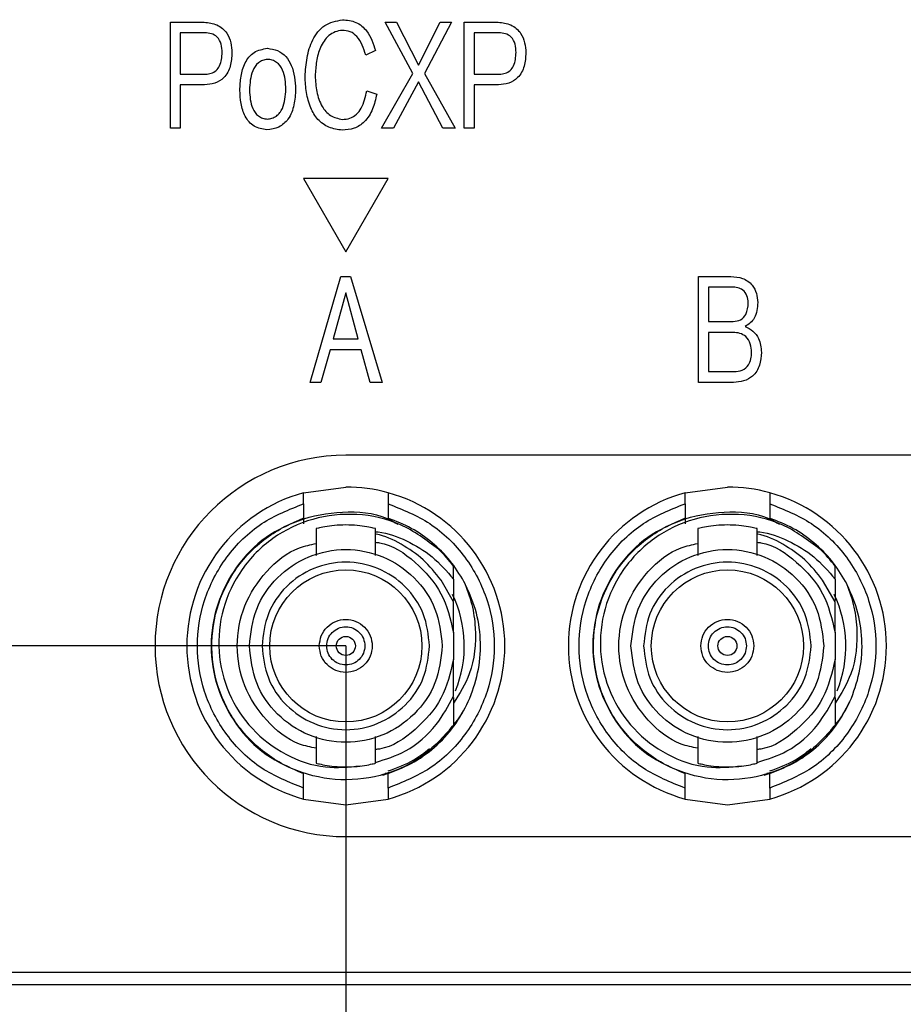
# Model space of a CAD drawing. Header units: millimetres. Extents: x 0 to 16520, y 0 to 2287.
# Tile 6 of 9: x 16439 to 16460, y 2135 to 2158. Entities that reach past the tile are written whole.
import ezdxf

# ---------------------------------------------------------------- set-up
doc = ezdxf.new("R2010")
doc.units = ezdxf.units.MM
doc.header["$LTSCALE"] = 0.2
doc.layers.get('0').update_dxf_attribs({"lineweight": 15})
doc.layers.add('细实线', color=3, linetype='Continuous', lineweight=25)
doc.styles.add('iTek', font='txt', dxfattribs={"width": 0.8, "height": 5})
doc.dimstyles.new('iTek', dxfattribs={"dimscale": 0, "dimtxt": 7, "dimasz": 4.5, "dimexe": 1, "dimexo": 0, "dimgap": 1.5, "dimtad": 1, "dimtoh": 1, "dimdsep": 46, "dimtxsty": 'iTek', "dimcen": 4, "dimclrd": 256, "dimclre": 256, "dimclrt": 256, "dimazin": 2, "dimtfac": 1, "dimtmove": 0, "dimatfit": 3, "dimfxl": 1, "dimlwd": -1, "dimlwe": -1, "dimarcsym": 0})

# ---------------------------------------------------------------- blocks, each defined once
blk = doc.blocks.new('*D783')
at = {"layer": 'Defpoints', "color": 0}
for p in [(16446.551, 2143.646), (16473.551, 2143.646), (16446.551, 2123.917)]:
    blk.add_point(p, dxfattribs=at)
at = {"layer": '细实线'}
for p, q in [((16446.551, 2143.646), (16446.551, 2122.917)), ((16473.551, 2143.646), (16473.551, 2122.917)), ((16469.051, 2123.917), (16451.051, 2123.917))]:
    blk.add_line(p, q, dxfattribs=at)
for points in [[(16451.051, 2124.667), (16451.051, 2123.167), (16446.551, 2123.917)], [(16469.051, 2124.667), (16469.051, 2123.167), (16473.551, 2123.917)]]:
    blk.add_solid(points, dxfattribs=at)
at = {"layer": '细实线', "insert": (16460.051, 2128.055), "char_height": 5, "attachment_point": 5, "style": 'iTek'}
blk.add_mtext('27', dxfattribs=at)
blk = doc.blocks.new('*D784')
at = {"layer": 'Defpoints', "color": 0}
for p in [(16446.551, 2143.646), (16417.375, 2135.646), (16445.794, 2135.646)]:
    blk.add_point(p, dxfattribs=at)
at = {"layer": '细实线'}
for p, q in [((16417.375, 2148.146), (16417.375, 2152.646)), ((16446.551, 2143.646), (16416.375, 2143.646)), ((16417.375, 2143.646), (16417.375, 2135.646)), ((16445.794, 2135.646), (16416.375, 2135.646)), ((16417.375, 2131.146), (16417.375, 2126.646))]:
    blk.add_line(p, q, dxfattribs=at)
for points in [[(16416.625, 2148.146), (16418.125, 2148.146), (16417.375, 2143.646)], [(16416.625, 2131.146), (16418.125, 2131.146), (16417.375, 2135.646)]]:
    blk.add_solid(points, dxfattribs=at)
at = {"layer": '细实线', "insert": (16413.195, 2139.646), "char_height": 5, "attachment_point": 5, "rotation": 90, "style": 'iTek'}
blk.add_mtext('8', dxfattribs=at)
blk = doc.blocks.new('*D788')
at = {"layer": 'Defpoints', "color": 0}
for p in [(16435.051, 2157.146), (16423.551, 2155.502), (16423.551, 2113.998)]:
    blk.add_point(p, dxfattribs=at)
at = {"layer": '细实线'}
for p, q in [((16435.051, 2157.146), (16435.051, 2112.998)), ((16423.551, 2155.502), (16423.551, 2112.998)), ((16419.051, 2113.998), (16401.562, 2113.998)), ((16435.051, 2113.998), (16423.551, 2113.998)), ((16439.551, 2113.998), (16444.051, 2113.998))]:
    blk.add_line(p, q, dxfattribs=at)
for points in [[(16419.051, 2114.748), (16419.051, 2113.248), (16423.551, 2113.998)], [(16439.551, 2114.748), (16439.551, 2113.248), (16435.051, 2113.998)]]:
    blk.add_solid(points, dxfattribs=at)
at = {"layer": '细实线', "insert": (16408.056, 2118.126), "char_height": 5, "attachment_point": 5, "style": 'iTek'}
blk.add_mtext('11.5', dxfattribs=at)

msp = doc.modelspace()

# ---------------------------------------------------------------- linework, layer by layer
at = {"linetype": 'Continuous', "lineweight": 30}
for p, q in [((16442.413, 2158.366), (16443.211, 2158.366)), ((16442.413, 2155.866), (16442.413, 2158.366)), ((16447.477, 2158.366), (16447.746, 2158.366)), ((16448.132, 2157.16), (16447.477, 2158.366)), ((16447.746, 2158.366), (16448.268, 2157.353)), ((16448.268, 2157.353), (16448.776, 2158.366)), ((16449.04, 2158.366), (16448.406, 2157.16)), ((16448.776, 2158.366), (16449.04, 2158.366)), ((16449.345, 2158.366), (16450.143, 2158.366)), ((16449.345, 2155.866), (16449.345, 2158.366)), ((16442.647, 2158.116), (16442.647, 2157.14)), ((16443.227, 2158.116), (16442.647, 2158.116)), ((16450.159, 2158.116), (16449.579, 2158.116)), ((16449.579, 2158.116), (16449.579, 2157.14)), ((16447.248, 2157.698), (16447.02, 2157.591)), ((16442.647, 2157.14), (16443.243, 2157.14)), ((16447.392, 2155.866), (16448.132, 2157.16)), ((16448.406, 2157.16), (16449.13, 2155.866)), ((16449.579, 2157.14), (16450.175, 2157.14)), ((16443.216, 2156.889), (16442.647, 2156.889)), ((16442.647, 2156.889), (16442.647, 2155.866)), ((16448.262, 2156.962), (16447.672, 2155.866)), ((16448.84, 2155.866), (16448.262, 2156.962)), ((16450.149, 2156.889), (16449.579, 2156.889)), ((16449.579, 2156.889), (16449.579, 2155.866)), ((16447.046, 2156.749), (16447.28, 2156.668)), ((16442.647, 2155.866), (16442.413, 2155.866)), ((16447.672, 2155.866), (16447.392, 2155.866)), ((16449.13, 2155.866), (16448.84, 2155.866)), ((16449.579, 2155.866), (16449.345, 2155.866)), ((16445.551, 2154.678), (16446.551, 2152.946)), ((16447.551, 2154.678), (16445.551, 2154.678)), ((16446.551, 2152.946), (16447.551, 2154.678)), ((16445.711, 2149.866), (16446.435, 2152.366)), ((16446.435, 2152.366), (16446.661, 2152.366)), ((16446.661, 2152.366), (16447.407, 2149.866)), ((16454.868, 2152.366), (16455.635, 2152.366)), ((16454.868, 2149.866), (16454.868, 2152.366)), ((16446.55, 2151.982), (16446.249, 2150.896)), ((16446.845, 2150.896), (16446.55, 2151.982)), ((16455.661, 2152.116), (16455.102, 2152.116)), ((16455.102, 2152.116), (16455.102, 2151.307)), ((16455.102, 2151.307), (16455.688, 2151.307)), ((16455.683, 2151.046), (16455.102, 2151.046)), ((16455.102, 2151.046), (16455.102, 2150.12)), ((16446.249, 2150.896), (16446.845, 2150.896)), ((16446.185, 2150.635), (16445.964, 2149.866)), ((16446.909, 2150.635), (16446.185, 2150.635)), ((16447.127, 2149.866), (16446.909, 2150.635)), ((16455.102, 2150.12), (16455.709, 2150.12)), ((16445.964, 2149.866), (16445.711, 2149.866)), ((16447.407, 2149.866), (16447.127, 2149.866)), ((16455.693, 2149.866), (16454.868, 2149.866)), ((16473.551, 2148.146), (16446.551, 2148.146)), ((16445.551, 2147.26), (16446.551, 2147.396)), ((16454.551, 2147.26), (16455.551, 2147.396)), ((16445.551, 2147), (16445.551, 2146.66)), ((16447.551, 2147), (16447.551, 2146.66)), ((16454.551, 2147), (16454.551, 2146.66)), ((16456.551, 2147), (16456.551, 2146.66)), ((16445.551, 2146.66), (16445.551, 2146.529)), ((16454.551, 2146.66), (16454.551, 2146.529)), ((16445.851, 2146.414), (16445.851, 2145.782)), ((16447.251, 2145.782), (16447.251, 2146.414)), ((16454.851, 2146.414), (16454.851, 2145.782)), ((16456.251, 2145.782), (16456.251, 2146.414)), ((16449.091, 2145.224), (16449.091, 2145.526)), ((16458.091, 2145.224), (16458.091, 2145.526)), ((16449.091, 2144.689), (16448.796, 2145.201)), ((16449.091, 2145.224), (16449.091, 2144.72)), ((16458.091, 2144.689), (16457.796, 2145.201)), ((16458.091, 2145.224), (16458.091, 2144.72)), ((16449.091, 2143.966), (16449.091, 2144.689)), ((16458.091, 2143.966), (16458.091, 2144.689)), ((16449.091, 2143.966), (16449.091, 2143.327)), ((16458.091, 2143.966), (16458.091, 2143.327)), ((16449.091, 2142.458), (16449.091, 2143.327)), ((16458.091, 2142.458), (16458.091, 2143.327)), ((16445.851, 2141.511), (16445.851, 2140.878)), ((16447.251, 2140.878), (16447.251, 2141.511)), ((16454.851, 2141.511), (16454.851, 2140.878)), ((16456.251, 2140.878), (16456.251, 2141.511)), ((16445.551, 2140.292), (16445.551, 2140.633)), ((16447.551, 2140.633), (16447.412, 2140.59)), ((16447.479, 2140.646), (16447.551, 2140.646)), ((16447.551, 2140.292), (16447.551, 2140.633)), ((16454.551, 2140.292), (16454.551, 2140.633)), ((16456.551, 2140.633), (16456.412, 2140.59)), ((16456.479, 2140.646), (16456.551, 2140.646)), ((16456.551, 2140.292), (16456.551, 2140.633)), ((16445.551, 2140.032), (16446.551, 2139.896)), ((16446.551, 2139.896), (16447.551, 2140.032)), ((16454.551, 2140.032), (16455.551, 2139.896)), ((16455.551, 2139.896), (16456.551, 2140.032)), ((16446.551, 2139.146), (16473.551, 2139.146)), ((16429.851, 2135.946), (16497.251, 2135.946)), ((16501.551, 2135.646), (16425.551, 2135.646))]:
    msp.add_line(p, q, dxfattribs=at)
for centre, radius in [((16446.551, 2143.646), 1.795), ((16455.551, 2143.646), 1.795), ((16446.551, 2143.646), 0.225), ((16455.551, 2143.646), 0.225)]:
    msp.add_circle(centre, radius, dxfattribs=at)
for centre, radius, start, end in [((16446.551, 2143.646), 4.5, 90, 270), ((16446.551, 2143.646), 3.75, 74.534, 90), ((16455.551, 2143.646), 3.75, 74.534, 90), ((16446.551, 2143.646), 3.75, 105.466, 254.534), ((16446.551, 2143.646), 3.75, 285.466, 74.534), ((16455.551, 2143.646), 3.75, 105.466, 254.534), ((16455.551, 2143.646), 3.75, 285.466, 74.534), ((16446.551, 2143.646), 3.16, 36.5057, 46.2849), ((16455.551, 2143.646), 3.16, 36.5057, 46.2849), ((16446.551, 2143.646), 2.795, 337.7794, 25.6916), ((16455.551, 2143.646), 2.795, 337.7794, 25.6916)]:
    msp.add_arc(centre, radius, start, end, dxfattribs=at)
for points, knots in [([(16443.211, 2158.366), (16443.314, 2158.355), (16443.52, 2158.332), (16443.75, 2158.134), (16443.847, 2157.885), (16443.86, 2157.724), (16443.866, 2157.644)], [0, 0, 0, 0, 0.280253, 0.558428, 0.778889, 1, 1, 1, 1]), ([(16445.59, 2157.086), (16445.601, 2157.234), (16445.622, 2157.53), (16445.745, 2157.957), (16446.026, 2158.336), (16446.323, 2158.396), (16446.471, 2158.426)], [0, 0, 0, 0, 0.251376, 0.5022342, 0.7512386, 1, 1, 1, 1]), ([(16446.471, 2158.426), (16446.581, 2158.416), (16446.799, 2158.394), (16447.11, 2158.129), (16447.196, 2157.861), (16447.248, 2157.698)], [0, 0, 0, 0, 0.280108, 0.559695, 1, 1, 1, 1]), ([(16450.143, 2158.366), (16450.247, 2158.355), (16450.452, 2158.332), (16450.682, 2158.134), (16450.779, 2157.885), (16450.792, 2157.724), (16450.798, 2157.644)], [0, 0, 0, 0, 0.280253, 0.558428, 0.778889, 1, 1, 1, 1]), ([(16443.634, 2157.651), (16443.631, 2157.717), (16443.625, 2157.848), (16443.538, 2158.021), (16443.383, 2158.106), (16443.279, 2158.112), (16443.227, 2158.116)], [0, 0, 0, 0, 0.281095, 0.559677, 0.779211, 1, 1, 1, 1]), ([(16446.466, 2158.175), (16446.409, 2158.166), (16446.296, 2158.147), (16446.096, 2158.026), (16445.936, 2157.777), (16445.851, 2157.443), (16445.835, 2157.214), (16445.827, 2157.1)], [0, 0, 0, 0, 0.125105, 0.250118, 0.498778, 0.749207, 1, 1, 1, 1]), ([(16447.02, 2157.591), (16446.969, 2157.749), (16446.899, 2157.971), (16446.661, 2158.162), (16446.531, 2158.171), (16446.466, 2158.175)], [0, 0, 0, 0, 0.559615, 0.77991, 1, 1, 1, 1]), ([(16450.567, 2157.651), (16450.563, 2157.717), (16450.557, 2157.848), (16450.47, 2158.021), (16450.315, 2158.106), (16450.211, 2158.112), (16450.159, 2158.116)], [0, 0, 0, 0, 0.281095, 0.559677, 0.779211, 1, 1, 1, 1]), ([(16444.052, 2156.762), (16444.057, 2156.872), (16444.069, 2157.091), (16444.144, 2157.361), (16444.261, 2157.547), (16444.425, 2157.7), (16444.591, 2157.731), (16444.701, 2157.751)], [0, 0, 0, 0, 0.250881, 0.501203, 0.626509, 0.751668, 1, 1, 1, 1]), ([(16444.701, 2157.751), (16444.783, 2157.74), (16444.946, 2157.717), (16445.15, 2157.566), (16445.332, 2157.254), (16445.352, 2156.977), (16445.366, 2156.782)], [0, 0, 0, 0, 0.186808, 0.373082, 0.559988, 1, 1, 1, 1]), ([(16443.866, 2157.644), (16443.859, 2157.539), (16443.846, 2157.329), (16443.706, 2157.056), (16443.465, 2156.911), (16443.299, 2156.896), (16443.216, 2156.889)], [0, 0, 0, 0, 0.281031, 0.5599, 0.779419, 1, 1, 1, 1]), ([(16443.243, 2157.14), (16443.288, 2157.144), (16443.379, 2157.152), (16443.5, 2157.222), (16443.616, 2157.388), (16443.627, 2157.542), (16443.634, 2157.651)], [0, 0, 0, 0, 0.187186, 0.37378, 0.56055, 1, 1, 1, 1]), ([(16450.798, 2157.644), (16450.791, 2157.539), (16450.778, 2157.329), (16450.638, 2157.056), (16450.397, 2156.911), (16450.232, 2156.896), (16450.149, 2156.889)], [0, 0, 0, 0, 0.281031, 0.5599, 0.779419, 1, 1, 1, 1]), ([(16450.175, 2157.14), (16450.221, 2157.144), (16450.311, 2157.152), (16450.433, 2157.222), (16450.549, 2157.388), (16450.559, 2157.542), (16450.567, 2157.651)], [0, 0, 0, 0, 0.187186, 0.373779, 0.560551, 1, 1, 1, 1]), ([(16444.701, 2157.49), (16444.663, 2157.484), (16444.586, 2157.473), (16444.451, 2157.393), (16444.302, 2157.156), (16444.287, 2156.924), (16444.278, 2156.768)], [0, 0, 0, 0, 0.125354, 0.250624, 0.499746, 1, 1, 1, 1]), ([(16445.138, 2156.782), (16445.13, 2156.939), (16445.119, 2157.174), (16444.958, 2157.407), (16444.817, 2157.478), (16444.74, 2157.486), (16444.701, 2157.49)], [0, 0, 0, 0, 0.500228, 0.749105, 0.874464, 1, 1, 1, 1]), ([(16446.466, 2155.819), (16446.359, 2155.834), (16446.145, 2155.862), (16445.875, 2156.059), (16445.702, 2156.357), (16445.612, 2156.708), (16445.597, 2156.96), (16445.59, 2157.086)], [0, 0, 0, 0, 0.186494, 0.372478, 0.559032, 0.779347, 1, 1, 1, 1]), ([(16445.827, 2157.1), (16445.836, 2156.975), (16445.854, 2156.727), (16445.96, 2156.395), (16446.175, 2156.138), (16446.369, 2156.095), (16446.466, 2156.073)], [0, 0, 0, 0, 0.281237, 0.561554, 0.780834, 1, 1, 1, 1]), ([(16444.69, 2155.826), (16444.584, 2155.843), (16444.425, 2155.869), (16444.263, 2156.011), (16444.146, 2156.188), (16444.069, 2156.446), (16444.058, 2156.657), (16444.052, 2156.762)], [0, 0, 0, 0, 0.2485118, 0.3736735, 0.4989599, 0.7491466, 1, 1, 1, 1]), ([(16444.278, 2156.768), (16444.287, 2156.618), (16444.301, 2156.393), (16444.452, 2156.168), (16444.585, 2156.095), (16444.659, 2156.085), (16444.696, 2156.08)], [0, 0, 0, 0, 0.500143, 0.749166, 0.874487, 1, 1, 1, 1]), ([(16445.366, 2156.782), (16445.359, 2156.659), (16445.345, 2156.415), (16445.225, 2156.088), (16444.98, 2155.866), (16444.787, 2155.839), (16444.69, 2155.826)], [0, 0, 0, 0, 0.281232, 0.561015, 0.780087, 1, 1, 1, 1]), ([(16444.696, 2156.08), (16444.734, 2156.085), (16444.811, 2156.094), (16444.916, 2156.147), (16444.999, 2156.229), (16445.115, 2156.43), (16445.128, 2156.626), (16445.138, 2156.782)], [0, 0, 0, 0, 0.125315, 0.250473, 0.375629, 0.501018, 1, 1, 1, 1]), ([(16446.466, 2156.073), (16446.528, 2156.077), (16446.65, 2156.085), (16446.811, 2156.187), (16446.97, 2156.404), (16447.015, 2156.606), (16447.046, 2156.749)], [0, 0, 0, 0, 0.186603, 0.372896, 0.559833, 1, 1, 1, 1]), ([(16447.28, 2156.668), (16447.253, 2156.55), (16447.199, 2156.314), (16447.022, 2156.019), (16446.753, 2155.84), (16446.562, 2155.826), (16446.466, 2155.819)], [0, 0, 0, 0, 0.28092, 0.560575, 0.780014, 1, 1, 1, 1]), ([(16455.635, 2152.366), (16455.728, 2152.358), (16455.914, 2152.343), (16456.141, 2152.19), (16456.247, 2151.969), (16456.261, 2151.824), (16456.268, 2151.751)], [0, 0, 0, 0, 0.280609, 0.559007, 0.779088, 1, 1, 1, 1]), ([(16456.042, 2151.745), (16456.037, 2151.801), (16456.027, 2151.914), (16455.93, 2152.048), (16455.794, 2152.107), (16455.706, 2152.113), (16455.661, 2152.116)], [0, 0, 0, 0, 0.280639, 0.55882, 0.778956, 1, 1, 1, 1]), ([(16455.688, 2151.307), (16455.748, 2151.313), (16455.869, 2151.325), (16456.026, 2151.494), (16456.036, 2151.649), (16456.042, 2151.745)], [0, 0, 0, 0, 0.28058, 0.559339, 1, 1, 1, 1]), ([(16456.268, 2151.751), (16456.256, 2151.623), (16456.24, 2151.443), (16456.097, 2151.262), (16456.011, 2151.211), (16455.967, 2151.186)], [0, 0, 0, 0, 0.55796, 0.778922, 1, 1, 1, 1]), ([(16456.122, 2150.572), (16456.117, 2150.64), (16456.107, 2150.776), (16456.005, 2150.949), (16455.844, 2151.033), (16455.736, 2151.042), (16455.683, 2151.046)], [0, 0, 0, 0, 0.280846, 0.559413, 0.779229, 1, 1, 1, 1]), ([(16455.967, 2151.186), (16456.033, 2151.154), (16456.162, 2151.09), (16456.325, 2150.876), (16456.343, 2150.689), (16456.353, 2150.574)], [0, 0, 0, 0, 0.280615, 0.560657, 1, 1, 1, 1]), ([(16456.353, 2150.574), (16456.346, 2150.472), (16456.332, 2150.267), (16456.177, 2150.01), (16455.935, 2149.885), (16455.774, 2149.872), (16455.693, 2149.866)], [0, 0, 0, 0, 0.28081, 0.559334, 0.77917, 1, 1, 1, 1]), ([(16455.709, 2150.12), (16455.775, 2150.126), (16455.905, 2150.138), (16456.053, 2150.26), (16456.112, 2150.419), (16456.119, 2150.521), (16456.122, 2150.572)], [0, 0, 0, 0, 0.280397, 0.558401, 0.778798, 1, 1, 1, 1]), ([(16445.551, 2147), (16445.551, 2147.035), (16445.551, 2147.104), (16445.551, 2147.19), (16445.551, 2147.238), (16445.551, 2147.258), (16445.551, 2147.26), (16445.551, 2147.26)], [0, 0, 0, 0, 0.257681, 0.513652, 0.758792, 0.878973, 1, 1, 1, 1]), ([(16447.551, 2147.26), (16447.551, 2147.258), (16447.551, 2147.252), (16447.551, 2147.21), (16447.551, 2147.148), (16447.551, 2147.074), (16447.551, 2147.023), (16447.551, 2147)], [0, 0, 0, 0, 0.204596, 0.409084, 0.61666, 0.83144, 1, 1, 1, 1]), ([(16454.551, 2147), (16454.551, 2147.035), (16454.551, 2147.104), (16454.551, 2147.19), (16454.551, 2147.238), (16454.551, 2147.258), (16454.551, 2147.26), (16454.551, 2147.26)], [0, 0, 0, 0, 0.257681, 0.513652, 0.758792, 0.878973, 1, 1, 1, 1]), ([(16456.551, 2147.26), (16456.551, 2147.258), (16456.551, 2147.252), (16456.551, 2147.21), (16456.551, 2147.148), (16456.551, 2147.074), (16456.551, 2147.023), (16456.551, 2147)], [0, 0, 0, 0, 0.204596, 0.409084, 0.61666, 0.83144, 1, 1, 1, 1]), ([(16445.551, 2140.292), (16445.212, 2140.428), (16444.515, 2140.706), (16443.695, 2141.521), (16443.168, 2142.535), (16442.994, 2143.646), (16443.168, 2144.758), (16443.695, 2145.772), (16444.515, 2146.586), (16445.212, 2146.865), (16445.551, 2147)], [0, 0, 0, 0, 0.121739, 0.25, 0.378261, 0.5, 0.621739, 0.75, 0.878261, 1, 1, 1, 1]), ([(16449.091, 2141.766), (16448.851, 2141.501), (16448.372, 2140.971), (16447.37, 2140.535), (16446.297, 2140.435), (16445.247, 2140.701), (16444.345, 2141.299), (16443.692, 2142.162), (16443.362, 2143.192), (16443.392, 2144.274), (16443.778, 2145.285), (16444.477, 2146.11), (16445.412, 2146.662), (16446.465, 2146.85), (16447.303, 2146.788), (16447.697, 2146.566), (16447.781, 2146.518)], [0, 0, 0, 0, 0.075342, 0.150684, 0.226026, 0.301367, 0.376709, 0.45205, 0.527392, 0.602734, 0.678076, 0.753417, 0.828759, 0.904101, 0.979443, 1, 1, 1, 1]), ([(16447.551, 2147), (16447.89, 2146.865), (16448.586, 2146.586), (16449.407, 2145.772), (16449.934, 2144.758), (16450.108, 2143.646), (16449.934, 2142.535), (16449.407, 2141.521), (16448.586, 2140.706), (16447.89, 2140.428), (16447.551, 2140.292)], [0, 0, 0, 0, 0.121739, 0.25, 0.378261, 0.5, 0.621739, 0.75, 0.878261, 1, 1, 1, 1]), ([(16454.551, 2140.292), (16454.212, 2140.428), (16453.515, 2140.706), (16452.695, 2141.521), (16452.168, 2142.535), (16451.994, 2143.646), (16452.168, 2144.758), (16452.695, 2145.772), (16453.515, 2146.586), (16454.212, 2146.865), (16454.551, 2147)], [0, 0, 0, 0, 0.121739, 0.25, 0.378261, 0.5, 0.621739, 0.75, 0.878261, 1, 1, 1, 1]), ([(16458.091, 2141.766), (16457.851, 2141.501), (16457.372, 2140.971), (16456.37, 2140.535), (16455.297, 2140.435), (16454.247, 2140.701), (16453.345, 2141.299), (16452.692, 2142.162), (16452.362, 2143.192), (16452.392, 2144.274), (16452.778, 2145.285), (16453.477, 2146.11), (16454.412, 2146.662), (16455.465, 2146.85), (16456.303, 2146.788), (16456.697, 2146.566), (16456.781, 2146.518)], [0, 0, 0, 0, 0.075342, 0.150684, 0.226026, 0.301368, 0.376709, 0.452051, 0.527392, 0.602734, 0.678076, 0.753417, 0.828759, 0.904101, 0.979443, 1, 1, 1, 1]), ([(16456.551, 2147), (16456.89, 2146.865), (16457.586, 2146.586), (16458.407, 2145.772), (16458.934, 2144.758), (16459.108, 2143.646), (16458.934, 2142.535), (16458.407, 2141.521), (16457.586, 2140.706), (16456.89, 2140.428), (16456.551, 2140.292)], [0, 0, 0, 0, 0.121739, 0.25, 0.378261, 0.5, 0.621739, 0.75, 0.878261, 1, 1, 1, 1]), ([(16445.551, 2146.66), (16445.246, 2146.527), (16444.637, 2146.261), (16443.935, 2145.531), (16443.48, 2144.64), (16443.324, 2143.646), (16443.48, 2142.653), (16443.935, 2141.761), (16444.637, 2141.031), (16445.246, 2140.766), (16445.551, 2140.633)], [0, 0, 0, 0, 0.125, 0.25, 0.375, 0.5, 0.625, 0.75, 0.875, 1, 1, 1, 1]), ([(16448.734, 2145.93), (16448.449, 2146.144), (16447.878, 2146.571), (16446.817, 2146.804), (16445.757, 2146.693), (16444.799, 2146.233), (16444.057, 2145.486), (16443.609, 2144.542), (16443.503, 2143.51), (16443.746, 2142.511), (16444.304, 2141.655), (16445.108, 2141.048), (16446.015, 2140.731), (16446.618, 2140.788), (16446.891, 2140.814)], [0, 0, 0, 0, 0.087621, 0.175261, 0.262048, 0.34817, 0.433627, 0.51842, 0.60255, 0.686019, 0.768825, 0.85097, 0.932451, 1, 1, 1, 1]), ([(16449.338, 2145.166), (16449.234, 2145.335), (16449.024, 2145.674), (16448.597, 2146.095), (16448.107, 2146.441), (16447.736, 2146.587), (16447.551, 2146.66)], [0, 0, 0, 0, 0.249999, 0.499999, 0.75, 1, 1, 1, 1]), ([(16454.551, 2146.66), (16454.246, 2146.527), (16453.637, 2146.261), (16452.935, 2145.531), (16452.48, 2144.64), (16452.324, 2143.646), (16452.48, 2142.653), (16452.935, 2141.761), (16453.637, 2141.031), (16454.246, 2140.766), (16454.551, 2140.633)], [0, 0, 0, 0, 0.125, 0.25, 0.375, 0.5, 0.625, 0.75, 0.875, 1, 1, 1, 1]), ([(16457.734, 2145.93), (16457.449, 2146.144), (16456.878, 2146.571), (16455.817, 2146.804), (16454.757, 2146.693), (16453.799, 2146.233), (16453.057, 2145.486), (16452.609, 2144.542), (16452.503, 2143.51), (16452.746, 2142.511), (16453.304, 2141.655), (16454.108, 2141.048), (16455.015, 2140.731), (16455.618, 2140.788), (16455.891, 2140.814)], [0, 0, 0, 0, 0.087621, 0.175261, 0.262048, 0.34817, 0.433627, 0.51842, 0.60255, 0.686019, 0.768825, 0.85097, 0.932451, 1, 1, 1, 1]), ([(16458.338, 2145.166), (16458.234, 2145.335), (16458.024, 2145.674), (16457.597, 2146.095), (16457.107, 2146.441), (16456.736, 2146.587), (16456.551, 2146.66)], [0, 0, 0, 0, 0.249999, 0.499999, 0.75, 1, 1, 1, 1]), ([(16446.551, 2146.501), (16446.459, 2146.499), (16446.275, 2146.493), (16446.044, 2146.458), (16445.882, 2146.423), (16445.861, 2146.417), (16445.851, 2146.414)], [0, 0, 0, 0, 0.247554, 0.500015, 0.752653, 1, 1, 1, 1]), ([(16447.251, 2146.414), (16447.24, 2146.417), (16447.219, 2146.423), (16447.057, 2146.458), (16446.826, 2146.493), (16446.642, 2146.499), (16446.551, 2146.501)], [0, 0, 0, 0, 0.247349, 0.499986, 0.752446, 1, 1, 1, 1]), ([(16455.551, 2146.501), (16455.459, 2146.499), (16455.275, 2146.493), (16455.044, 2146.458), (16454.882, 2146.423), (16454.861, 2146.417), (16454.851, 2146.414)], [0, 0, 0, 0, 0.247555, 0.500016, 0.752653, 1, 1, 1, 1]), ([(16456.251, 2146.414), (16456.24, 2146.417), (16456.219, 2146.423), (16456.057, 2146.458), (16455.826, 2146.493), (16455.642, 2146.499), (16455.551, 2146.501)], [0, 0, 0, 0, 0.247349, 0.499986, 0.752447, 1, 1, 1, 1]), ([(16447.251, 2146.339), (16447.272, 2146.338), (16447.526, 2146.325), (16447.994, 2146.136), (16448.615, 2145.776), (16448.931, 2145.409), (16449.091, 2145.224)], [0, 0, 0, 0, 0.029511, 0.345874, 0.669369, 1, 1, 1, 1]), ([(16448.796, 2145.201), (16448.663, 2145.368), (16448.398, 2145.703), (16447.864, 2146.055), (16447.47, 2146.252), (16447.255, 2146.283), (16447.251, 2146.284)], [0, 0, 0, 0, 0.330827, 0.661657, 0.992485, 1, 1, 1, 1]), ([(16456.251, 2146.339), (16456.272, 2146.338), (16456.526, 2146.325), (16456.994, 2146.136), (16457.615, 2145.776), (16457.931, 2145.409), (16458.091, 2145.224)], [0, 0, 0, 0, 0.029512, 0.345874, 0.669369, 1, 1, 1, 1]), ([(16457.796, 2145.201), (16457.663, 2145.368), (16457.398, 2145.703), (16456.864, 2146.055), (16456.47, 2146.252), (16456.255, 2146.283), (16456.251, 2146.284)], [0, 0, 0, 0, 0.3308269, 0.6616565, 0.9924845, 1, 1, 1, 1]), ([(16445.851, 2141.23), (16445.719, 2141.257), (16445.271, 2141.349), (16444.644, 2141.865), (16444.112, 2142.678), (16443.93, 2143.646), (16444.112, 2144.615), (16444.644, 2145.428), (16445.271, 2145.944), (16445.719, 2146.036), (16445.851, 2146.063)], [0, 0, 0, 0, 0.061279, 0.207519, 0.35376, 0.500001, 0.64624, 0.792481, 0.938721, 1, 1, 1, 1]), ([(16444.276, 2143.646), (16444.31, 2143.944), (16444.378, 2144.54), (16444.904, 2145.297), (16445.656, 2145.803), (16446.551, 2145.981), (16447.445, 2145.803), (16448.197, 2145.297), (16448.723, 2144.54), (16448.791, 2143.944), (16448.826, 2143.646)], [0, 0, 0, 0, 0.125, 0.249999, 0.375, 0.5, 0.625, 0.750001, 0.875, 1, 1, 1, 1]), ([(16447.251, 2146.092), (16447.281, 2146.089), (16447.631, 2146.05), (16448.214, 2145.642), (16448.866, 2144.916), (16449.016, 2144.282), (16449.091, 2143.966)], [0, 0, 0, 0, 0.0312, 0.354134, 0.677068, 1, 1, 1, 1]), ([(16454.851, 2141.23), (16454.719, 2141.257), (16454.271, 2141.349), (16453.644, 2141.865), (16453.112, 2142.678), (16452.93, 2143.646), (16453.112, 2144.615), (16453.644, 2145.428), (16454.271, 2145.944), (16454.719, 2146.036), (16454.851, 2146.063)], [0, 0, 0, 0, 0.0612791, 0.2075193, 0.3537603, 0.5000006, 0.6462397, 0.7924807, 0.9387209, 1, 1, 1, 1]), ([(16453.276, 2143.646), (16453.31, 2143.944), (16453.378, 2144.54), (16453.904, 2145.297), (16454.656, 2145.803), (16455.551, 2145.981), (16456.445, 2145.803), (16457.197, 2145.297), (16457.723, 2144.54), (16457.791, 2143.944), (16457.826, 2143.646)], [0, 0, 0, 0, 0.1249995, 0.2499995, 0.3749999, 0.5, 0.6250002, 0.7500005, 0.8750005, 1, 1, 1, 1]), ([(16456.251, 2146.092), (16456.281, 2146.089), (16456.631, 2146.05), (16457.214, 2145.642), (16457.866, 2144.916), (16458.016, 2144.282), (16458.091, 2143.966)], [0, 0, 0, 0, 0.0312, 0.354134, 0.677068, 1, 1, 1, 1]), ([(16448.528, 2143.646), (16448.498, 2143.905), (16448.438, 2144.423), (16447.981, 2145.081), (16447.328, 2145.52), (16446.551, 2145.675), (16445.773, 2145.52), (16445.12, 2145.081), (16444.663, 2144.423), (16444.603, 2143.905), (16444.574, 2143.646)], [0, 0, 0, 0, 0.124999, 0.25, 0.375, 0.5, 0.625, 0.75, 0.875001, 1, 1, 1, 1]), ([(16457.528, 2143.646), (16457.498, 2143.905), (16457.438, 2144.423), (16456.981, 2145.081), (16456.328, 2145.52), (16455.551, 2145.675), (16454.773, 2145.52), (16454.12, 2145.081), (16453.663, 2144.423), (16453.603, 2143.905), (16453.574, 2143.646)], [0, 0, 0, 0, 0.124999, 0.25, 0.375, 0.5, 0.625, 0.75, 0.875001, 1, 1, 1, 1]), ([(16449.338, 2145.166), (16449.406, 2144.988), (16449.541, 2144.635), (16449.638, 2143.899), (16449.565, 2143.056), (16449.231, 2142.519), (16449.091, 2142.293)], [0, 0, 0, 0, 0.188981, 0.375155, 0.737586, 1, 1, 1, 1]), ([(16449.477, 2142.414), (16449.555, 2142.639), (16449.711, 2143.089), (16449.745, 2143.807), (16449.639, 2144.518), (16449.439, 2144.95), (16449.338, 2145.166)], [0, 0, 0, 0, 0.250034, 0.500029, 0.750013, 1, 1, 1, 1]), ([(16458.338, 2145.166), (16458.406, 2144.988), (16458.541, 2144.635), (16458.638, 2143.899), (16458.565, 2143.056), (16458.231, 2142.519), (16458.091, 2142.293)], [0, 0, 0, 0, 0.1889811, 0.3751549, 0.7375859, 1, 1, 1, 1]), ([(16458.477, 2142.414), (16458.555, 2142.639), (16458.711, 2143.089), (16458.745, 2143.807), (16458.639, 2144.518), (16458.439, 2144.95), (16458.338, 2145.166)], [0, 0, 0, 0, 0.250034, 0.500029, 0.750014, 1, 1, 1, 1]), ([(16445.926, 2143.646), (16445.935, 2143.728), (16445.954, 2143.892), (16446.098, 2144.1), (16446.305, 2144.239), (16446.551, 2144.288), (16446.796, 2144.239), (16447.003, 2144.1), (16447.147, 2143.892), (16447.166, 2143.728), (16447.176, 2143.646)], [0, 0, 0, 0, 0.1249975, 0.2499987, 0.3749992, 0.4999998, 0.6250005, 0.7500009, 0.8750027, 1, 1, 1, 1]), ([(16454.926, 2143.646), (16454.935, 2143.728), (16454.954, 2143.892), (16455.098, 2144.1), (16455.305, 2144.239), (16455.551, 2144.288), (16455.796, 2144.239), (16456.003, 2144.1), (16456.147, 2143.892), (16456.166, 2143.728), (16456.176, 2143.646)], [0, 0, 0, 0, 0.1249975, 0.249999, 0.374999, 0.5000001, 0.6250008, 0.7500009, 0.8750026, 1, 1, 1, 1]), ([(16446.101, 2143.646), (16446.107, 2143.705), (16446.121, 2143.823), (16446.225, 2143.973), (16446.374, 2144.073), (16446.551, 2144.108), (16446.728, 2144.073), (16446.876, 2143.973), (16446.98, 2143.823), (16446.994, 2143.705), (16447.001, 2143.646)], [0, 0, 0, 0, 0.124999, 0.249998, 0.375, 0.5, 0.625, 0.750002, 0.875001, 1, 1, 1, 1]), ([(16455.101, 2143.646), (16455.107, 2143.705), (16455.121, 2143.823), (16455.225, 2143.973), (16455.374, 2144.073), (16455.551, 2144.108), (16455.728, 2144.073), (16455.876, 2143.973), (16455.98, 2143.823), (16455.994, 2143.705), (16456.001, 2143.646)], [0, 0, 0, 0, 0.124999, 0.249998, 0.375, 0.5, 0.625, 0.750002, 0.875001, 1, 1, 1, 1]), ([(16448.826, 2143.646), (16448.791, 2143.349), (16448.723, 2142.753), (16448.197, 2141.996), (16447.445, 2141.49), (16446.551, 2141.312), (16445.656, 2141.49), (16444.904, 2141.996), (16444.378, 2142.753), (16444.31, 2143.349), (16444.276, 2143.646)], [0, 0, 0, 0, 0.125, 0.25, 0.375, 0.5, 0.625, 0.75, 0.875, 1, 1, 1, 1]), ([(16444.574, 2143.646), (16444.603, 2143.388), (16444.663, 2142.87), (16445.12, 2142.212), (16445.773, 2141.772), (16446.551, 2141.618), (16447.328, 2141.772), (16447.981, 2142.212), (16448.438, 2142.87), (16448.498, 2143.388), (16448.528, 2143.646)], [0, 0, 0, 0, 0.1250002, 0.2500003, 0.3750001, 0.4999999, 0.6249997, 0.7499995, 0.8749998, 1, 1, 1, 1]), ([(16447.176, 2143.646), (16447.166, 2143.564), (16447.147, 2143.401), (16447.003, 2143.193), (16446.796, 2143.054), (16446.551, 2143.005), (16446.305, 2143.054), (16446.098, 2143.193), (16445.954, 2143.401), (16445.935, 2143.564), (16445.926, 2143.646)], [0, 0, 0, 0, 0.1250001, 0.2500009, 0.3750005, 0.5000002, 0.6249999, 0.7499994, 0.8749997, 1, 1, 1, 1]), ([(16447.001, 2143.646), (16446.994, 2143.587), (16446.98, 2143.47), (16446.876, 2143.32), (16446.728, 2143.22), (16446.551, 2143.185), (16446.374, 2143.22), (16446.225, 2143.32), (16446.121, 2143.47), (16446.107, 2143.587), (16446.101, 2143.646)], [0, 0, 0, 0, 0.125003, 0.250001, 0.375001, 0.5, 0.624999, 0.749999, 0.874997, 1, 1, 1, 1]), ([(16457.826, 2143.646), (16457.791, 2143.349), (16457.723, 2142.753), (16457.197, 2141.996), (16456.445, 2141.49), (16455.551, 2141.312), (16454.656, 2141.49), (16453.904, 2141.996), (16453.378, 2142.753), (16453.31, 2143.349), (16453.276, 2143.646)], [0, 0, 0, 0, 0.1250003, 0.25, 0.3750001, 0.5, 0.6249998, 0.75, 0.8749997, 1, 1, 1, 1]), ([(16453.574, 2143.646), (16453.603, 2143.388), (16453.663, 2142.87), (16454.12, 2142.212), (16454.773, 2141.772), (16455.551, 2141.618), (16456.328, 2141.772), (16456.981, 2142.212), (16457.438, 2142.87), (16457.498, 2143.388), (16457.528, 2143.646)], [0, 0, 0, 0, 0.125, 0.25, 0.375, 0.5, 0.625, 0.75, 0.875, 1, 1, 1, 1]), ([(16456.176, 2143.646), (16456.166, 2143.564), (16456.147, 2143.401), (16456.003, 2143.193), (16455.796, 2143.054), (16455.551, 2143.005), (16455.305, 2143.054), (16455.098, 2143.193), (16454.954, 2143.401), (16454.935, 2143.564), (16454.926, 2143.646)], [0, 0, 0, 0, 0.125, 0.250001, 0.375, 0.5, 0.625, 0.749999, 0.875, 1, 1, 1, 1]), ([(16456.001, 2143.646), (16455.994, 2143.587), (16455.98, 2143.47), (16455.876, 2143.32), (16455.728, 2143.22), (16455.551, 2143.185), (16455.374, 2143.22), (16455.225, 2143.32), (16455.121, 2143.47), (16455.107, 2143.587), (16455.101, 2143.646)], [0, 0, 0, 0, 0.125003, 0.25, 0.375001, 0.5, 0.624999, 0.75, 0.874997, 1, 1, 1, 1]), ([(16449.091, 2143.327), (16449.016, 2143.01), (16448.866, 2142.377), (16448.214, 2141.651), (16447.631, 2141.243), (16447.281, 2141.204), (16447.251, 2141.2)], [0, 0, 0, 0, 0.322932, 0.645866, 0.9688, 1, 1, 1, 1]), ([(16458.091, 2143.327), (16458.016, 2143.01), (16457.866, 2142.377), (16457.214, 2141.651), (16456.631, 2141.243), (16456.281, 2141.204), (16456.251, 2141.2)], [0, 0, 0, 0, 0.322932, 0.645866, 0.9688, 1, 1, 1, 1]), ([(16447.251, 2140.896), (16447.492, 2140.973), (16448.04, 2141.147), (16448.689, 2141.719), (16448.966, 2142.229), (16449.091, 2142.458)], [0, 0, 0, 0, 0.302572, 0.687701, 1, 1, 1, 1]), ([(16447.551, 2140.633), (16447.76, 2140.717), (16448.18, 2140.885), (16448.721, 2141.3), (16449.176, 2141.807), (16449.377, 2142.212), (16449.477, 2142.414)], [0, 0, 0, 0, 0.25, 0.5, 0.75, 1, 1, 1, 1]), ([(16448.987, 2141.667), (16449.04, 2141.722), (16449.248, 2141.939), (16449.379, 2142.211), (16449.477, 2142.414)], [0, 0, 0, 0, 0.2551526, 1, 1, 1, 1]), ([(16449.091, 2142.428), (16449.091, 2142.352), (16449.091, 2142.203), (16449.091, 2141.983), (16449.091, 2141.839), (16449.091, 2141.766)], [0, 0, 0, 0, 0.337036, 0.668417, 1, 1, 1, 1]), ([(16456.251, 2140.896), (16456.492, 2140.973), (16457.04, 2141.147), (16457.689, 2141.719), (16457.966, 2142.229), (16458.091, 2142.458)], [0, 0, 0, 0, 0.302572, 0.687702, 1, 1, 1, 1]), ([(16456.551, 2140.633), (16456.76, 2140.717), (16457.18, 2140.885), (16457.721, 2141.3), (16458.176, 2141.807), (16458.377, 2142.212), (16458.477, 2142.414)], [0, 0, 0, 0, 0.25, 0.5, 0.75, 1, 1, 1, 1]), ([(16457.987, 2141.667), (16458.04, 2141.722), (16458.248, 2141.939), (16458.379, 2142.211), (16458.477, 2142.414)], [0, 0, 0, 0, 0.255152, 1, 1, 1, 1]), ([(16458.091, 2142.428), (16458.091, 2142.352), (16458.091, 2142.203), (16458.091, 2141.983), (16458.091, 2141.839), (16458.091, 2141.766)], [0, 0, 0, 0, 0.337036, 0.668417, 1, 1, 1, 1]), ([(16447.551, 2140.696), (16447.759, 2140.771), (16448.111, 2140.899), (16448.405, 2141.129), (16448.525, 2141.223)], [0, 0, 0, 0, 0.59182, 1, 1, 1, 1]), ([(16456.551, 2140.696), (16456.759, 2140.771), (16457.111, 2140.899), (16457.405, 2141.129), (16457.525, 2141.223)], [0, 0, 0, 0, 0.591821, 1, 1, 1, 1]), ([(16445.851, 2140.878), (16445.861, 2140.876), (16445.882, 2140.87), (16446.044, 2140.834), (16446.275, 2140.799), (16446.459, 2140.794), (16446.551, 2140.791)], [0, 0, 0, 0, 0.247347, 0.499984, 0.752446, 1, 1, 1, 1]), ([(16446.551, 2140.791), (16446.642, 2140.794), (16446.826, 2140.799), (16447.057, 2140.834), (16447.219, 2140.87), (16447.24, 2140.876), (16447.251, 2140.878)], [0, 0, 0, 0, 0.247554, 0.500014, 0.752651, 1, 1, 1, 1]), ([(16454.851, 2140.878), (16454.861, 2140.876), (16454.882, 2140.87), (16455.044, 2140.834), (16455.275, 2140.799), (16455.459, 2140.794), (16455.551, 2140.791)], [0, 0, 0, 0, 0.247347, 0.499984, 0.752445, 1, 1, 1, 1]), ([(16455.551, 2140.791), (16455.642, 2140.794), (16455.826, 2140.799), (16456.057, 2140.834), (16456.219, 2140.87), (16456.24, 2140.876), (16456.251, 2140.878)], [0, 0, 0, 0, 0.247553, 0.500014, 0.752651, 1, 1, 1, 1]), ([(16445.551, 2140.032), (16445.551, 2140.033), (16445.551, 2140.035), (16445.551, 2140.054), (16445.551, 2140.102), (16445.551, 2140.189), (16445.551, 2140.257), (16445.551, 2140.292)], [0, 0, 0, 0, 0.1231167, 0.2421596, 0.4870138, 0.7401455, 1, 1, 1, 1]), ([(16447.551, 2140.292), (16447.551, 2140.262), (16447.551, 2140.202), (16447.551, 2140.122), (16447.551, 2140.063), (16447.551, 2140.035), (16447.551, 2140.033), (16447.551, 2140.032)], [0, 0, 0, 0, 0.2260705, 0.4522917, 0.6732623, 0.8857156, 1, 1, 1, 1]), ([(16454.551, 2140.032), (16454.551, 2140.033), (16454.551, 2140.035), (16454.551, 2140.054), (16454.551, 2140.102), (16454.551, 2140.189), (16454.551, 2140.257), (16454.551, 2140.292)], [0, 0, 0, 0, 0.1231167, 0.2421596, 0.4870138, 0.7401455, 1, 1, 1, 1]), ([(16456.551, 2140.292), (16456.551, 2140.262), (16456.551, 2140.202), (16456.551, 2140.122), (16456.551, 2140.063), (16456.551, 2140.035), (16456.551, 2140.033), (16456.551, 2140.032)], [0, 0, 0, 0, 0.2260705, 0.4522917, 0.6732623, 0.8857156, 1, 1, 1, 1])]:
    msp.add_open_spline(points, degree=3, knots=knots, dxfattribs=at)

# ---------------------------------------------------------------- dimensions: what is measured, and where the dimension line sits
at = {"layer": '细实线'}
for base, p1, p2, picture, middle in [((16423.551, 2113.998), (16435.051, 2157.146), (16423.551, 2155.502), '*D788', (16408.056, 2118.126)), ((16446.551, 2123.917), (16473.551, 2143.646), (16446.551, 2143.646), '*D783', (16460.051, 2128.055))]:
    dim = msp.add_linear_dim(base=base, p1=p1, p2=p2, dimstyle='iTek', override={"dimscale": 1}, dxfattribs=at)
    dim.commit()
    dim.dimension.update_dxf_attribs({"geometry": picture, "text_midpoint": middle})
dim = msp.add_linear_dim(base=(16417.375, 2135.646), p1=(16446.551, 2143.646), p2=(16445.794, 2135.646), angle=90, dimstyle='iTek', override={"dimscale": 1}, dxfattribs=at)
dim.commit()
dim.dimension.update_dxf_attribs({"geometry": '*D784', "text_midpoint": (16413.195, 2139.646)})

doc.saveas('drawing.dxf')
